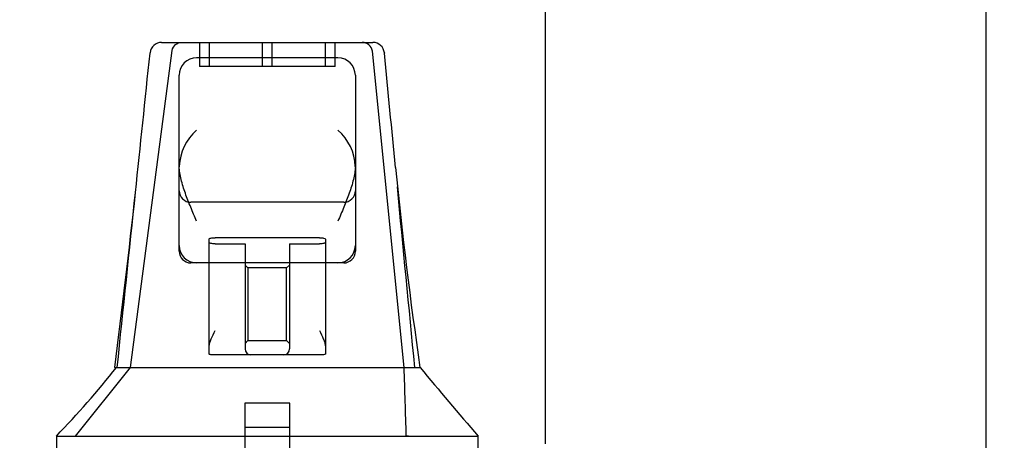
# Model space of a CAD drawing. Header units: inches. Extents: x 1 to 240, y -1 to 159.
# Tile 12 of 108: x 77.43 to 82.51, y 30.2 to 32.38. Entities that reach past the tile are written whole.
import ezdxf
from ezdxf.enums import TextEntityAlignment as Align
from ezdxf.lldxf.tags import DXFTag

# ---------------------------------------------------------------- set-up
doc = ezdxf.new("R2010")
doc.units = ezdxf.units.IN
doc.header["$MEASUREMENT"] = 0
for name, color, linetype in [('Default', 7, 'Continuous'), ('HAN13060', 7, 'Continuous'), ('HAN13060_SCREW', 7, 'Continuous')]:
    doc.layers.add(name, color=color, linetype=linetype)
doc.styles.add('SEACAD_Times_New_Roman', font='times.ttf')
tags = doc.linetypes.add('HIDDEN2', pattern=[0.1875, 0.125, -0.0625]).pattern_tags.tags
tags[6:7] = [DXFTag(74, 4), DXFTag(75, 0), DXFTag(340, '0'), DXFTag(46, 0.0), DXFTag(50, 0.0), DXFTag(44, 0.0), DXFTag(45, 0.0)]
tags[4:5] = [DXFTag(74, 4), DXFTag(75, 0), DXFTag(340, '0'), DXFTag(46, 0.0), DXFTag(50, 0.0), DXFTag(44, 0.0), DXFTag(45, 0.0)]
doc.dimstyles.new('HAMMOND_(STH_-_240x160)', dxfattribs={"dimtxt": 1, "dimasz": 1.25, "dimexe": 0.5, "dimexo": 0.5, "dimgap": 0.25, "dimtad": 0, "dimtih": 1, "dimtoh": 1, "dimzin": 0, "dimdsep": 46, "dimtxsty": 'SEACAD_Times_New_Roman', "dimblk1": '_SE_FILLED', "dimblk2": '_SE_FILLED', "dimsah": 1, "dimcen": 0.5, "dimadec": 0, "dimazin": 0, "dimtfac": 0.8, "dimtofl": 0, "dimtmove": 0, "dimatfit": 3, "dimfxl": 1, "dimtolj": 1, "dimtzin": 0, "dimarcsym": 0})

# ---------------------------------------------------------------- blocks, each defined once
blk = doc.blocks.new('SE6')
at = {"layer": 'HAN13060', "color": 7, "linetype": 'Continuous'}
for p, q in [((78.1595, 32.2604), (79.2509, 32.2604)), ((78.0996, 32.2051), (78.0998, 32.2067)), ((79.3106, 32.2063), (79.3108, 32.2043)), ((79.0704, 32.1804), (78.3404, 32.1804)), ((78.2504, 31.6178), (78.2504, 32.0904)), ((79.1604, 32.0904), (79.1604, 31.6178)), ((78.2504, 31.2104), (78.2504, 31.6178)), ((79.1604, 31.6178), (79.1604, 31.2104)), ((78.2504, 31.1804), (78.2504, 31.2104)), ((79.1604, 31.2104), (79.1604, 31.1804)), ((78.3404, 31.1204), (78.3104, 31.1204)), ((79.0704, 31.1204), (78.3404, 31.1204)), ((78.4054, 30.6892), (78.4054, 31.1204)), ((79.0054, 31.1204), (79.0054, 30.6892)), ((79.1004, 31.1204), (79.0704, 31.1204)), ((78.4054, 30.6491), (78.4054, 30.6892)), ((79.0054, 30.6892), (79.0054, 30.6491)), ((78.6204, 30.6454), (78.4354, 30.6454)), ((78.7904, 30.6454), (78.6204, 30.6454)), ((78.9754, 30.6454), (78.7904, 30.6454)), ((77.9155, 30.5804), (78.1261, 30.5804)), ((78.1261, 30.5804), (78.2386, 30.5804)), ((78.2386, 30.5804), (78.4466, 30.5804)), ((78.4466, 30.5804), (78.5146, 30.5804)), ((78.5146, 30.5804), (78.6059, 30.5804)), ((78.6059, 30.5804), (78.6461, 30.5804)), ((78.6461, 30.5804), (78.7646, 30.5804)), ((78.7646, 30.5804), (79.0623, 30.5804)), ((79.0623, 30.5804), (79.1721, 30.5804)), ((79.1721, 30.5804), (79.4953, 30.5804)), ((77.6155, 30.2284), (77.6155, 30.1454)), ((77.6155, 30.2254), (77.967, 30.2254)), ((77.967, 30.2254), (78.1998, 30.2254)), ((78.1998, 30.2254), (78.6461, 30.2254)), ((78.6461, 30.2254), (78.7646, 30.2254)), ((78.7646, 30.2254), (78.8158, 30.2254)), ((78.8158, 30.2254), (78.964, 30.2254)), ((78.964, 30.2254), (79.4438, 30.2254)), ((79.4438, 30.2254), (79.7952, 30.2254)), ((79.7953, 30.1454), (79.7953, 30.2284))]:
    blk.add_line(p, q, dxfattribs=at)
at = {"layer": 'HAN13060', "color": 7, "linetype": 'HIDDEN2'}
for p, q in [((78.3554, 32.2604), (78.3554, 32.1354)), ((78.4054, 32.2604), (78.4054, 32.1354)), ((78.6804, 32.1354), (78.6804, 32.2604)), ((78.7304, 32.1354), (78.7304, 32.2604)), ((79.0054, 32.1354), (79.0054, 32.2604)), ((79.0554, 32.1354), (79.0554, 32.2604)), ((77.9981, 30.5804), (78.2135, 32.2184)), ((79.4127, 30.5804), (79.2485, 32.2158)), ((79.0554, 32.1354), (78.3554, 32.1354)), ((79.1004, 31.4338), (78.3104, 31.4338)), ((78.4054, 31.1204), (78.4054, 31.2434)), ((78.9754, 31.2508), (78.4354, 31.2508)), ((79.0054, 31.2434), (79.0054, 31.1204)), ((78.4354, 31.219), (78.5904, 31.219)), ((78.5904, 31.219), (78.5904, 30.6754)), ((78.8204, 31.219), (78.9754, 31.219)), ((78.8204, 31.219), (78.8204, 30.6754)), ((78.6054, 31.0943), (78.5904, 31.1093)), ((78.6054, 31.0943), (78.6054, 30.7193)), ((78.8054, 31.0943), (78.6054, 31.0943)), ((78.8204, 31.1093), (78.8054, 31.0943)), ((78.8054, 30.7193), (78.8054, 31.0943)), ((78.5904, 30.7043), (78.6054, 30.7193)), ((78.6054, 30.7193), (78.8054, 30.7193)), ((78.8054, 30.7193), (78.8204, 30.7043)), ((77.7145, 30.2254), (77.9981, 30.5804)), ((78.5889, 30.2704), (78.8219, 30.2704)), ((78.5889, 30.2704), (78.5889, 30.0204)), ((78.8219, 30.0204), (78.8219, 30.2704)), ((79.4348, 30.2254), (79.4239, 30.2254))]:
    blk.add_line(p, q, dxfattribs=at)
at = {"layer": 'HAN13060', "color": 7, "linetype": 'Continuous'}
for centre, radius, start, end in [((78.1595, 32.2004), 0.06, 89.9925, 174.0071), ((79.2509, 32.2004), 0.06, 5.5758, 90.0089), ((78.3404, 32.0904), 0.09, 90, 180), ((79.0704, 32.0904), 0.09, 0, 90), ((78.5095, 31.6095), 0.2593, 130.7149, 177.9019), ((78.9012, 31.6095), 0.2593, 2.0981, 49.2851), ((78.2915, 31.6178), 0.0411, 178.3464, 179.9974), ((79.1193, 31.6178), 0.0411, 0.0026, 1.6536), ((101.3406, 33.7819), 22.0794, 185.63444, 188.33717), ((19.0415, 37.9733), 59.3388, 352.843061, 353.722009), ((78.3404, 31.2104), 0.09, 180, 270), ((79.0704, 31.2104), 0.09, 270, 0), ((78.3104, 31.1804), 0.06, 180, 270), ((79.1004, 31.1804), 0.06, 270, 0), ((74.1551, 33.5675), 4.8108, 315.9977, 321.6185), ((92.8316, 41.5478), 17.2669, 219.43245, 220.97484)]:
    blk.add_arc(centre, radius, start, end, dxfattribs=at)
at = {"layer": 'HAN13060', "color": 7, "linetype": 'HIDDEN2'}
for centre, radius, start, end in [((79.1942, 32.2051), 0.0554, 11.1707, 87.869), ((78.3104, 31.4938), 0.06, 180, 270), ((79.1004, 31.4938), 0.06, 270, 0), ((78.6204, 30.6754), 0.03, 180, 270), ((78.7904, 30.6754), 0.03, 270, 0)]:
    blk.add_arc(centre, radius, start, end, dxfattribs=at)
for points, knots in [([(78.2135, 32.2184), (78.2166, 32.2305), (78.2228, 32.2413), (78.2391, 32.2563), (78.2492, 32.2604), (78.2594, 32.2604)], [0, 0, 0, 0, 0.5, 0.5, 1, 1, 1, 1]), ([(78.4054, 31.2434), (78.4054, 31.2444), (78.4061, 31.2453), (78.4091, 31.2471), (78.4113, 31.2479), (78.4195, 31.25), (78.4273, 31.2508), (78.4354, 31.2508)], [0, 0, 0, 0, 0.25, 0.25, 0.5, 0.5, 1, 1, 1, 1]), ([(78.9754, 31.2508), (78.9794, 31.2508), (78.9834, 31.2506), (78.9907, 31.2499), (78.994, 31.2493), (79.0022, 31.2472), (79.0054, 31.2453), (79.0054, 31.2434)], [0, 0, 0, 0, 0.25, 0.25, 0.5, 0.5, 1, 1, 1, 1]), ([(78.4354, 31.219), (78.4313, 31.219), (78.4274, 31.2192), (78.4201, 31.22), (78.4167, 31.2206), (78.4085, 31.2228), (78.4054, 31.2248), (78.4054, 31.2268)], [0, 0, 0, 0, 0.25, 0.25, 0.5, 0.5, 1, 1, 1, 1]), ([(79.0054, 31.2268), (79.0054, 31.2258), (79.0046, 31.2248), (79.0017, 31.2229), (78.9995, 31.2221), (78.9913, 31.2199), (78.9834, 31.219), (78.9754, 31.219)], [0, 0, 0, 0, 0.25, 0.25, 0.5, 0.5, 1, 1, 1, 1])]:
    blk.add_open_spline(points, degree=3, knots=knots, dxfattribs=at)
at = {"layer": 'HAN13060', "color": 7, "linetype": 'Continuous'}
for points in [[(78.0244, 31.4845), (78.0495, 31.7247), (78.0745, 31.9649), (78.0996, 32.2051)], [(79.3678, 31.6141), (79.3488, 31.8109), (79.3298, 32.0076), (79.3108, 32.2043)]]:
    blk.add_open_spline(points, degree=3, dxfattribs=at)
for points, knots in [([(78.3404, 31.3354), (78.3352, 31.3475), (78.33, 31.3597), (78.3198, 31.3841), (78.3147, 31.3963), (78.2999, 31.4326), (78.2905, 31.4566), (78.2778, 31.4922), (78.2738, 31.504), (78.2665, 31.5276), (78.2631, 31.5395), (78.2546, 31.5745), (78.2507, 31.597), (78.2504, 31.619)], [0, 0, 0, 0, 0.125, 0.125, 0.25, 0.25, 0.5, 0.5, 0.625, 0.625, 0.75, 0.75, 1, 1, 1, 1]), ([(79.1604, 31.619), (79.1601, 31.597), (79.1562, 31.5745), (79.1476, 31.5395), (79.1443, 31.5276), (79.1369, 31.504), (79.1329, 31.4922), (79.1203, 31.4566), (79.1109, 31.4326), (79.096, 31.3963), (79.0909, 31.3841), (79.0807, 31.3597), (79.0755, 31.3475), (79.0704, 31.3354)], [0, 0, 0, 0, 0.25, 0.25, 0.375, 0.375, 0.5, 0.5, 0.75, 0.75, 0.875, 0.875, 1, 1, 1, 1]), ([(78.4054, 30.6892), (78.4054, 30.6952), (78.4066, 30.7016), (78.4105, 30.7149), (78.413, 30.7216), (78.4215, 30.7422), (78.4285, 30.7564), (78.4354, 30.7704)], [0, 0, 0, 0, 0.25, 0.25, 0.5, 0.5, 1, 1, 1, 1]), ([(78.9754, 30.7704), (78.9823, 30.7564), (78.9893, 30.7422), (78.9978, 30.7216), (79.0003, 30.7149), (79.0041, 30.7016), (79.0054, 30.6952), (79.0054, 30.6892)], [0, 0, 0, 0, 0.5, 0.5, 0.75, 0.75, 1, 1, 1, 1]), ([(78.4354, 30.6454), (78.4314, 30.6454), (78.4275, 30.6454), (78.4202, 30.6455), (78.4168, 30.6456), (78.4113, 30.646), (78.4091, 30.6463), (78.4061, 30.6474), (78.4054, 30.6481), (78.4054, 30.6491)], [0, 0, 0, 0, 0.25, 0.25, 0.5, 0.5, 0.75, 0.75, 1, 1, 1, 1]), ([(79.0054, 30.6491), (79.0054, 30.6481), (79.0046, 30.6474), (79.0017, 30.6463), (78.9995, 30.646), (78.9912, 30.6454), (78.9833, 30.6454), (78.9754, 30.6454)], [0, 0, 0, 0, 0.25, 0.25, 0.5, 0.5, 1, 1, 1, 1])]:
    blk.add_open_spline(points, degree=3, knots=knots, dxfattribs=at)
at = {"layer": 'HAN13060', "color": 7, "linetype": 'HIDDEN2'}
for points in [[(79.4677, 30.5804), (79.4376, 30.8914), (79.4076, 31.2023), (79.3776, 31.5133)], [(77.9301, 30.5805), (77.9615, 30.8818), (77.993, 31.1831), (78.0244, 31.4845)], [(79.4239, 30.2254), (79.4202, 30.3438), (79.4164, 30.4621), (79.4127, 30.5804)]]:
    blk.add_open_spline(points, degree=3, dxfattribs=at)
at = {"layer": 'HAN13060_SCREW', "color": 7, "linetype": 'HIDDEN2'}
for p, q in [((78.8214, 30.3954), (78.5894, 30.3954)), ((78.5894, 30.3954), (78.5894, 30.0204)), ((78.8214, 30.0204), (78.8214, 30.3954))]:
    blk.add_line(p, q, dxfattribs=at)
blk = doc.blocks.new('DMBLK3304')
at = {"layer": 'Default', "linetype": 'Continuous'}
for points in [[(53.2684, 37.4783), (52.0184, 37.2699), (53.2684, 37.0616)], [(78.8934, 37.4783), (78.8934, 37.0616), (80.1434, 37.2699)]]:
    blk.add_hatch(color=7, dxfattribs=at).paths.add_polyline_path(points)
at = {"layer": 'Default', "color": 7, "linetype": 'Continuous'}
for p, q in [((52.0184, 30.5374), (52.0184, 37.7699)), ((80.1434, 30.1854), (80.1434, 37.7699)), ((52.0184, 37.2699), (63.6337, 37.2699)), ((68.528, 37.2699), (80.1434, 37.2699))]:
    blk.add_line(p, q, dxfattribs=at)
at = {"layer": 'Default', "color": 7, "linetype": 'Continuous', "style": 'SEACAD_Times_New_Roman'}
for s, p in [('28.13', (64.3747, 37.7699)), ('DOOR', (63.9837, 36.2699))]:
    blk.add_text(s, height=1, dxfattribs=at).set_placement(p, align=Align.TOP_LEFT)
blk = doc.blocks.new('_SE_FILLED')
at = {"color": 0}
blk.add_line((0, 0), (-1, 0), dxfattribs=at)
blk.add_solid([(0, 0), (-1, -0.1665), (-1, 0.1665), (0, 0)], dxfattribs=at)
blk = doc.blocks.new('DMBLK3305')
at = {"layer": 'Default', "linetype": 'Continuous'}
for points in [[(78.8934, 37.4783), (78.8934, 37.0616), (80.1434, 37.2699)], [(83.6694, 37.4783), (82.4194, 37.2699), (83.6694, 37.0616)]]:
    blk.add_hatch(color=7, dxfattribs=at).paths.add_polyline_path(points)
at = {"layer": 'Default', "color": 7, "linetype": 'Continuous'}
for p, q in [((80.1434, 30.1854), (80.1434, 37.7699)), ((82.4194, 29.6623), (82.4194, 37.7699)), ((77.6434, 37.2699), (80.1434, 37.2699)), ((82.4194, 37.2699), (83.7183, 37.2699)), ((83.7183, 37.2699), (84.2183, 37.2699))]:
    blk.add_line(p, q, dxfattribs=at)
at = {"layer": 'Default', "color": 7, "linetype": 'Continuous', "style": 'SEACAD_Times_New_Roman'}
blk.add_text('2.28', height=1, dxfattribs=at).set_placement((84.5683, 37.7699), align=Align.TOP_LEFT)

msp = doc.modelspace()

# ---------------------------------------------------------------- block references
at = {"layer": 'Default'}
msp.add_blockref('SE6', (0, 0), dxfattribs=at)

# ---------------------------------------------------------------- dimensions: what is measured, and where the dimension line sits
at = {"layer": 'Default', "color": 7, "linetype": 'Continuous'}
dim = msp.add_linear_dim(base=(80.1433793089, 37.2699213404), p1=(52.0183793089, 30.0374444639), p2=(80.1433793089, 29.6854444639), text='\\A1;<>\\PDOOR', dimstyle='HAMMOND_(STH_-_240x160)', dxfattribs=at)
dim.commit()
dim.dimension.update_dxf_attribs({"geometry": 'DMBLK3304', "text_midpoint": (66.0808796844, 37.2699213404), "dimtype": 160})
dim = msp.add_linear_dim(base=(82.4194, 37.2699), p1=(80.1434, 29.6854), p2=(82.4194, 29.1623), text='\\A1;<>', dimstyle='HAMMOND_(STH_-_240x160)', override={"dimtmove": 1}, dxfattribs=at)
dim.commit()
dim.dimension.update_dxf_attribs({"geometry": 'DMBLK3305', "text_midpoint": (84.2183, 37.2699), "dimtype": 160})

doc.saveas('drawing.dxf')
